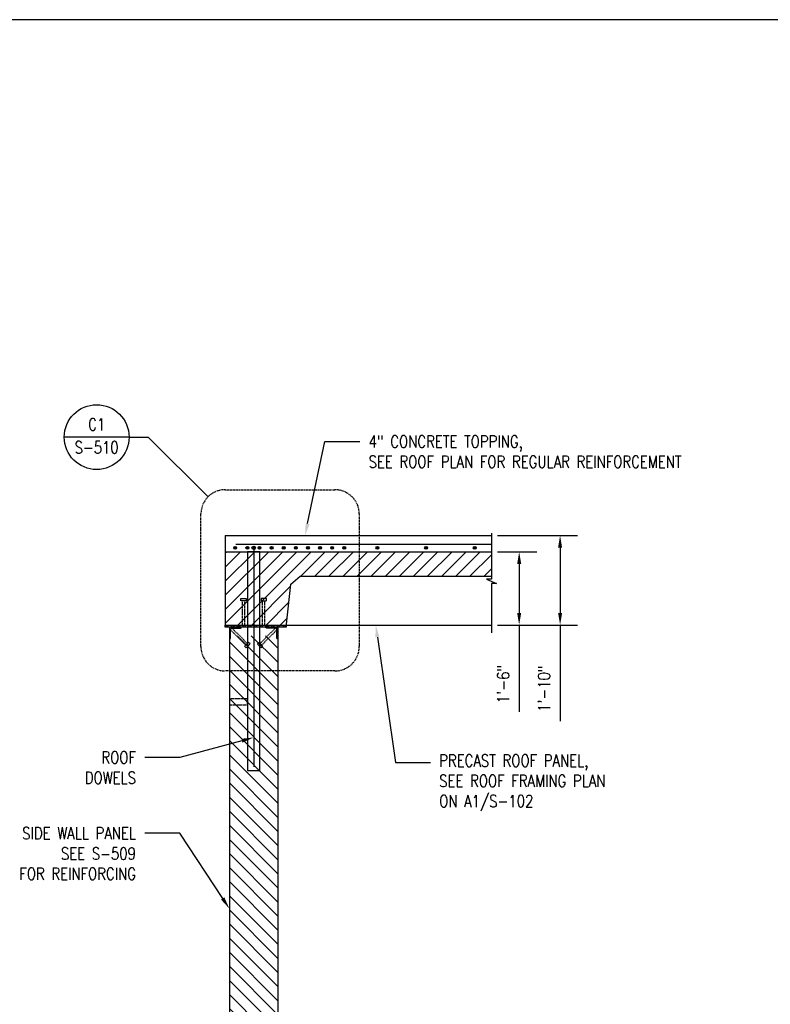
# Model space of a CAD drawing. Header units: inches. Extents: x -947 to 1874, y 615 to 1101.
# Tile 4 of 5: x 223 to 409, y 858 to 1101. Entities that reach past the tile are written whole.
import ezdxf
from ezdxf import colors
from ezdxf.entities.mleader import LeaderData, LeaderLine
from ezdxf.enums import TextEntityAlignment as Align
from ezdxf.math import Vec2, Vec3

# ---------------------------------------------------------------- set-up
doc = ezdxf.new("R2010")
doc.units = ezdxf.units.IN
doc.header["$MEASUREMENT"] = 0
doc.header["$PDMODE"] = 2
doc.linetypes.add('DASHED2', pattern=[0.375, 0.25, -0.125])
doc.linetypes.add('HIDDEN2', pattern=[0.1875, 0.125, -0.0625])
doc.layers.get('Defpoints').update_dxf_attribs({"color": 243})
for name, color, linetype in [('A-DETL-GENF', 3, 'Continuous'), ('A-DETL-WIDE', 5, 'Continuous'), ('A-WALL-PATT', 8, 'Continuous'), ('S-ANNO-DIMS', 1, 'Continuous'), ('S-ANNO-TEXT', 2, 'Continuous'), ('S-SECT-CONC', 3, 'Continuous'), ('S-SECT-HIDE', 2, 'HIDDEN2'), ('S-SECT-MBND', 1, 'Continuous'), ('S-SECT-PATT', 1, 'Continuous'), ('S-SECT-RBAR', 5, 'Continuous'), ('S-SECT-STLS', 3, 'Continuous'), ('S-STRL-MISC', 11, 'Continuous')]:
    doc.layers.add(name, color=color, linetype=linetype)
doc.layers.add('G-ANNO-REFR', color=2, linetype='Continuous', lineweight=35)
doc.layers.add('S-ANNO-SYMB', color=2, linetype='Continuous', lineweight=25)
doc.styles.add('AEC_COMN_TITLE', font='romans.shx', dxfattribs={"width": 0.8, "height": 0.1875})
doc.styles.add('Annotative', font='romans.shx', dxfattribs={"width": 0.8, "height": 0.125})
doc.styles.add('ROMANS', font='ROMANS.shx', dxfattribs={"width": 0.8})
doc.dimstyles.new('Annotative', dxfattribs={"dimscale": 0, "dimtxt": 0.125, "dimasz": 0.125, "dimexe": 0.179688, "dimexo": 0.0625, "dimgap": 0.09, "dimtad": 1, "dimdec": 3, "dimzin": 3, "dimdsep": 46, "dimlunit": 4, "dimtxsty": 'Annotative', "dimcen": 0.09, "dimclrt": 2, "dimazin": 2, "dimtfac": 1, "dimtdec": 3, "dimtmove": 1, "dimatfit": 3, "dimfxl": 1, "dimtfill": 1, "dimfrac": 2, "dimtolj": 1, "dimtzin": 0, "dimarcsym": 0})

# ---------------------------------------------------------------- blocks, each defined once
blk = doc.blocks.new('*D9')
at = {"layer": 'Defpoints', "color": 0, "transparency": 16777216}
for p in [(339.83, 973.67), (339.83, 951.58), (356.79, 951.58)]:
    blk.add_point(p, dxfattribs=at)
at = {"layer": 'S-ANNO-DIMS', "color": 0, "lineweight": -2, "transparency": 16777216}
for p, q in [((341.33, 973.67), (361.1, 973.67)), ((356.79, 970.67), (356.79, 954.58)), ((341.33, 951.58), (361.1, 951.58)), ((356.79, 951.58), (356.79, 927.86))]:
    blk.add_line(p, q, dxfattribs=at)
at = {"layer": 'S-ANNO-DIMS', "color": 0, "transparency": 16777216}
for points in [[(356.29, 970.67), (357.29, 970.67), (356.79, 973.67)], [(356.29, 954.58), (357.29, 954.58), (356.79, 951.58)]]:
    blk.add_solid(points, dxfattribs=at)
at = {"layer": 'S-ANNO-DIMS', "color": 2, "transparency": 16777216, "insert": (352.84, 935.85), "char_height": 3, "attachment_point": 5, "rotation": 90, "style": 'Annotative', "bg_fill": 3, "box_fill_scale": 1.25, "bg_fill_color": 256, "bg_fill_true_color": 13158600, "bg_fill_transparency": 0}
blk.add_mtext('\\A1;1\'-10"', dxfattribs=at)
blk = doc.blocks.new('*D10')
at = {"layer": 'Defpoints', "color": 0, "transparency": 16777216}
for p in [(339.83, 969.65), (339.83, 951.58), (346.69, 951.58)]:
    blk.add_point(p, dxfattribs=at)
at = {"layer": 'S-ANNO-DIMS', "color": 0, "lineweight": -2, "transparency": 16777216}
for p, q in [((341.33, 969.65), (351.01, 969.65)), ((346.69, 966.65), (346.69, 954.58)), ((341.33, 951.58), (351.01, 951.58)), ((346.69, 951.58), (346.69, 930.14))]:
    blk.add_line(p, q, dxfattribs=at)
at = {"layer": 'S-ANNO-DIMS', "color": 0, "transparency": 16777216}
for points in [[(346.19, 966.65), (347.19, 966.65), (346.69, 969.65)], [(346.19, 954.58), (347.19, 954.58), (346.69, 951.58)]]:
    blk.add_solid(points, dxfattribs=at)
at = {"layer": 'S-ANNO-DIMS', "color": 2, "transparency": 16777216, "insert": (342.75, 936.98), "char_height": 3, "attachment_point": 5, "rotation": 90, "style": 'Annotative', "bg_fill": 3, "box_fill_scale": 1.25, "bg_fill_color": 256, "bg_fill_true_color": 13158600, "bg_fill_transparency": 0}
blk.add_mtext('\\A1;1\'-6"', dxfattribs=at)
blk = doc.blocks.new('Detail Callout AEC')
at = {"color": 0, "linetype": 'ByBlock', "lineweight": -3, "transparency": 16777216}
blk.add_line((0.25, 0), (-0.25, 0), dxfattribs=at)
blk.add_circle((0, 0), 0.25, dxfattribs=at)
at = {"color": 0, "linetype": 'ByBlock', "lineweight": -3, "transparency": 16777216, "style": 'AEC_COMN_TITLE'}
for tag, p in [('VIEWNUMBER', (0, 0.0508)), ('SHEETNUMBER', (0, -0.1263))]:
    blk.add_attdef(tag, text='', height=0.0938, dxfattribs=at).set_placement(p, align=Align.CENTER)
blk = doc.blocks.new('A$C247b9f66')
at = {"layer": 'A-DETL-GENF', "lineweight": -3}
h = blk.add_hatch(color=256, dxfattribs=at)
h.dxf.hatch_style = 1
h.paths.add_polyline_path([(0.564, 0, 1), (-0.564, 0, 1)])
blk.add_circle((0, 0), 0.564, dxfattribs=at)

msp = doc.modelspace()

# ---------------------------------------------------------------- hatches: boundary and pattern name
at = {"layer": 'A-WALL-PATT'}
h = msp.add_hatch(dxfattribs=at)
h.set_pattern_fill('ANSI31', color=256, scale=19.68498, style=0)
h.set_pattern_definition([(45, (26.1437, 721.356), (-1.739923, 1.739923), [])])
h.paths.add_polyline_path([(339.8269, 969.6475), (274.1406, 969.6502), (274.1405, 951.5767), (289.1977, 951.5767), (290.3375, 961.646), (292.6422, 963.6318), (339.8269, 963.6318)])
h = msp.add_hatch(dxfattribs=at)
h.set_pattern_fill('ANSI31', color=256, scale=19.68498, angle=90, style=0)
h.set_pattern_definition([(135, (15.0365, 0), (-1.739923, -1.739923), [])])
h.paths.add_polyline_path([(287.1375, 948.9389), (275.1535, 948.9389), (275.1535, 773.9906), (287.1375, 773.9906)])
at = {"layer": 'S-SECT-PATT'}
h = msp.add_hatch(dxfattribs=at)
h.set_pattern_fill('STEEL', color=256, scale=7.99996, style=0)
h.set_pattern_definition([(225, (514.4957, 648.4733), (0.7071032, -0.7071032), []), (225, (514.4957, 647.9733), (0.7071032, -0.7071032), [])])
h.paths.add_polyline_path([(289.1398, 951.5767), (289.1398, 951.0649), (274.1399, 951.0649), (274.14, 951.5767)])
h = msp.add_hatch(dxfattribs=at)
h.set_pattern_fill('STEEL', color=256, scale=7.99996, style=0)
h.set_pattern_definition([(45, (15.0365, 0), (-0.7071032, 0.7071032), []), (45, (15.0365, 0.5), (-0.7071032, 0.7071032), [])])
h.paths.add_polyline_path([(278.1535, 951.0649), (275.1535, 951.0649), (275.1535, 948.0649, 0.41421356), (275.4035, 948.3149), (275.4035, 950.3149, -0.41421356), (275.9035, 950.8149), (277.9035, 950.8149, 0.41421356)])
h = msp.add_hatch(dxfattribs=at)
h.set_pattern_fill('STEEL', color=256, scale=7.99996, style=0)
h.set_pattern_definition([(45, (15.0206, 0), (-0.7071032, 0.7071032), []), (45, (15.0206, 0.5), (-0.7071032, 0.7071032), [])])
h.paths.add_polyline_path([(284.1455, 951.0649, 0.41421356), (284.3955, 950.8149), (286.3955, 950.8149, -0.41421356), (286.8955, 950.3149), (286.8955, 948.3149, 0.41421356), (287.1455, 948.0649), (287.1455, 951.0649)])

# ---------------------------------------------------------------- linework, layer by layer
at = {"layer": 'G-ANNO-REFR', "lineweight": -3}
for p in [(250.3864, 997.9535), (269.8793, 983.211)]:
    msp.add_line(p, (255.1367, 997.9535), dxfattribs=at)
at = {"layer": 'S-ANNO-SYMB', "linetype": 'DASHED2', "lineweight": -3}
msp.add_lwpolyline([(274.1107, 984.9637), (301.2247, 984.9637, -0.41421356), (307.2089, 978.9795), (307.2089, 946.2337, -0.41421356), (301.2247, 940.2495), (274.1107, 940.2495, -0.41421356), (268.1265, 946.2337), (268.1265, 978.9795, -0.41421356)], format="xyb", close=True, dxfattribs=at)
at = {"layer": 'S-SECT-CONC'}
for p, q in [((274.1406, 973.6632), (274.1399, 951.5767)), ((274.1406, 973.6632), (339.8269, 973.6632)), ((274.1406, 969.6475), (339.8269, 969.6475)), ((287.6438, 951.0649), (275.1535, 951.0649)), ((275.1535, 948.9389), (275.1456, 772.4906)), ((287.1455, 948.9389), (287.1376, 772.4906))]:
    msp.add_line(p, q, dxfattribs=at)
for points in [[(339.8269, 974.2452), (339.8269, 962.9066), (338.6301, 962.9066), (341.0953, 961.7958), (339.8269, 961.7958), (339.8269, 949.6081)], [(289.1398, 951.0649), (290.3375, 961.646), (292.6422, 963.6318), (339.8269, 963.6318)]]:
    msp.add_lwpolyline(points, dxfattribs=at)
for points in [[(275.1535, 951.0649), (275.1535, 948.0649, 0.41421356), (275.4035, 948.3149), (275.4035, 950.3149, -0.41421356), (275.9035, 950.8149), (277.9035, 950.8149, 0.41421356), (278.1535, 951.0649)], [(287.1455, 951.0649), (287.1455, 948.0649, -0.41421356), (286.8955, 948.3149), (286.8955, 950.3149, 0.41421356), (286.3955, 950.8149), (284.3955, 950.8149, -0.41421356), (284.1455, 951.0649)]]:
    msp.add_lwpolyline(points, format="xyb", dxfattribs=at)
at = {"layer": 'S-SECT-HIDE', "linetype": 'HIDDEN2'}
for p, q in [((278.3862, 951.5767), (278.3862, 957.5609)), ((278.9487, 951.5767), (278.9487, 957.5609)), ((283.3468, 951.5767), (283.3468, 957.5609)), ((283.9093, 951.5767), (283.9093, 957.5609)), ((275.4123, 950.4083), (279.1848, 946.6358)), ((275.81, 950.806), (279.5825, 947.0335)), ((286.5021, 950.8034), (282.7322, 947.0335)), ((286.889, 950.3948), (283.13, 946.6358))]:
    msp.add_line(p, q, dxfattribs=at)
at = {"layer": 'S-SECT-HIDE', "linetype": 'HIDDEN2', "ltscale": 10}
for points in [[(278.0112, 957.5609), (278.0112, 958.1234), (279.3237, 958.1234), (279.3237, 957.5609)], [(284.2843, 957.5609), (284.2843, 958.1234), (282.9718, 958.1234), (282.9718, 957.5609)], [(278.9196, 946.3706), (279.3174, 945.9729), (280.2454, 946.901), (279.8477, 947.2987)], [(283.3951, 946.3706), (282.9974, 945.9729), (282.0693, 946.901), (282.4671, 947.2987)]]:
    msp.add_lwpolyline(points, close=True, dxfattribs=at)
at = {"layer": 'S-SECT-MBND'}
msp.add_line((289.1398, 951.5767), (339.8269, 951.5767), dxfattribs=at)
at = {"layer": 'S-SECT-RBAR'}
for p, q in [((276.7199, 971.5672), (339.8269, 971.5672)), ((281.1574, 970.9322), (281.1574, 916.6163))]:
    msp.add_line(p, q, dxfattribs=at)
at = {"layer": 'S-SECT-STLS', "linetype": 'Continuous'}
msp.add_lwpolyline([(289.1398, 951.5767), (289.1398, 951.0649), (274.1399, 951.0649), (274.14, 951.5767)], close=True, dxfattribs=at)
at = {"layer": 'S-STRL-MISC', "ltscale": 10}
msp.add_lwpolyline([(282.6534, 969.6475), (279.6613, 969.6475), (279.6613, 915.632), (282.6534, 915.632)], close=True, dxfattribs=at)
at = {"layer": 'S-STRL-MISC', "linetype": 'HIDDEN2'}
msp.add_lwpolyline([(275.1527, 931.9045), (279.6521, 931.9045), (279.6521, 933.3296), (275.1527, 933.3296)], close=True, dxfattribs=at)

# ---------------------------------------------------------------- block references
at = {"layer": 'A-DETL-WIDE', "rotation": 180}
for p, xscale, yscale, zscale in [((276.593, 970.6322), 0.625, 0.625, 0.625), ((279.5851, 970.6322), 0.625, 0.625, 0.625), ((281.1574, 970.6322), 0.75, 0.75, 0.75), ((282.5772, 970.6322), 0.625, 0.625, 0.625), ((285.5693, 970.6322), 0.625, 0.625, 0.625), ((288.5614, 970.6322), 0.625, 0.625, 0.625), ((291.5535, 970.6322), 0.625, 0.625, 0.625), ((294.5456, 970.6322), 0.625, 0.625, 0.625), ((297.5378, 970.6322), 0.625, 0.625, 0.625), ((300.5299, 970.6322), 0.625, 0.625, 0.625), ((303.522, 970.6322), 0.625, 0.625, 0.625), ((311.6957, 970.6322), 0.625, 0.625, 0.625), ((323.7035, 970.6322), 0.625, 0.625, 0.625), ((335.7113, 970.6322), 0.625, 0.625, 0.625)]:
    msp.add_blockref('A$C247b9f66', p, dxfattribs=dict(at, xscale=xscale, yscale=yscale, zscale=zscale))
at = {"layer": 'G-ANNO-REFR', "lineweight": -3}
ref = msp.add_blockref('Detail Callout AEC', (242.3864, 997.9535), dxfattribs=dict(at, xscale=32, yscale=32, zscale=32))
ref.add_attrib('VIEWNUMBER', 'C1', dxfattribs={"layer": '0', "color": 1, "linetype": 'ByBlock', "lineweight": -2, "transparency": 16777216, "height": 3, "style": 'ROMANS', "width": 0.796875}).set_placement((242.3864, 999.5802), align=Align.CENTER)
ref.add_attrib('SHEETNUMBER', 'S-510', dxfattribs={"layer": '0', "color": 1, "linetype": 'ByBlock', "lineweight": -2, "transparency": 16777216, "height": 3, "style": 'ROMANS', "width": 0.796875}).set_placement((242.3864, 993.9135), align=Align.CENTER)

# ---------------------------------------------------------------- leaders
at = {"layer": 'S-ANNO-TEXT'}
ml = msp.add_multileader_mtext('Standard', dxfattribs=at)
ml.set_content('{\\C256;ROOF\\PDOWELS}', color=2, style='Annotative')
ml.set_leader_properties(color=1)
ml.build(insert=Vec2(0, 0))
ml.multileader.update_dxf_attribs({"dogleg_length": 0.36, "arrow_head_size": 3, "scale": 24})
ctx = ml.context
ctx.base_point, ctx.scale, ctx.char_height, ctx.arrow_head_size, ctx.landing_gap_size, ctx.plane_origin = Vec3(236.6705, 918.88), 24, 3, 3, 2.16, Vec3(268.7871, 965.7664)
ctx.text_align_type = 2
notes = []
notes.append((ctx, [(0, (1, 1, 0), (262.8876, 918.88), (-1, 0), 8.64, [(0, [(281.1414, 923.8137)], 0, [])])]))
ctx.mtext.insert, ctx.mtext.alignment, ctx.mtext.flow_direction = Vec3(252.0876, 920.38), 3, 5
ml = msp.add_multileader_mtext('Standard', dxfattribs=at)
ml.set_content('{\\C256;SIDE WALL PANEL \\PSEE S-}509{\\C256;\\PFOR REINFORCING}', color=2, style='Annotative')
ml.set_leader_properties(color=1)
ml.build(insert=Vec2(0, 0))
ml.multileader.update_dxf_attribs({"dogleg_length": 0.36, "arrow_head_size": 3, "scale": 24})
ctx = ml.context
ctx.base_point, ctx.scale, ctx.char_height, ctx.arrow_head_size, ctx.landing_gap_size, ctx.plane_origin = Vec3(218.0419, 900.1828), 24, 3, 3, 2.16, Vec3(268.7871, 914.9704)
ctx.text_align_type = 2
notes.append((ctx, [(0, (1, 1, 0), (262.8876, 900.1828), (-1, 0), 8.64, [(0, [(275.1484, 881.5891)], 0, [])])]))
ctx.mtext.insert, ctx.mtext.alignment, ctx.mtext.flow_direction = Vec3(252.0876, 901.6828), 3, 5
for ctx, leaders in notes:
    for number, flags, end, landing, length, lines in leaders:
        leader = LeaderData()
        leader.index, (leader.has_last_leader_line, leader.has_dogleg_vector, leader.attachment_direction) = number, flags
        leader.last_leader_point, leader.dogleg_vector, leader.dogleg_length = Vec3(end), Vec3(landing), length
        for number, points, colour, breaks in lines:
            line = LeaderLine()
            line.index, line.vertices, line.color, line.breaks = number, Vec3.list(points), colors.encode_raw_color(colour), breaks
            leader.lines.append(line)
        ctx.leaders.append(leader)

# ---------------------------------------------------------------- next in the draw order: dimensions: what is measured, and where the dimension line sits
at = {"layer": 'S-ANNO-DIMS'}
dim = msp.add_linear_dim(base=(356.7891, 951.5767), p1=(339.8269, 973.6711), p2=(339.8269, 951.5767), angle=90, dimstyle='Annotative', override={"dimdec": 2, "dimpost": '\\X', "dimtmove": 0, "dimfxlon": 1}, dxfattribs=at)
dim.commit()
dim.dimension.update_dxf_attribs({"geometry": '*D9', "text_midpoint": (356.7891, 935.8452), "dimtype": 160})

# ---------------------------------------------------------------- next in the draw order: dimensions: what is measured, and where the dimension line sits
dim = msp.add_linear_dim(base=(346.6926, 951.5767), p1=(339.8269, 969.6475), p2=(339.8269, 951.5767), angle=90, dimstyle='Annotative', override={"dimdec": 2, "dimpost": '\\X', "dimtmove": 0, "dimfxlon": 1}, dxfattribs=at)
dim.commit()
dim.dimension.update_dxf_attribs({"geometry": '*D10', "text_midpoint": (346.6926, 936.982), "dimtype": 160})

# ---------------------------------------------------------------- next in the draw order: leaders
at = {"layer": 'S-ANNO-TEXT'}
ml = msp.add_multileader_mtext('Standard', dxfattribs=at)
ml.set_content('{\\C256;4" CONCRETE TOPPING,\\PSEE ROOF PLAN FOR REGULAR REINFORCEMENT}', color=2, style='Annotative')
ml.set_leader_properties(color=1)
ml.build(insert=Vec2(0, 0))
ml.multileader.update_dxf_attribs({"dogleg_length": 0.36, "arrow_head_size": 3, "scale": 24})
ctx = ml.context
ctx.base_point, ctx.scale, ctx.char_height, ctx.arrow_head_size, ctx.landing_gap_size, ctx.plane_origin = Vec3(307.3722, 996.8567), 24, 3, 3, 2.16, Vec3(303.1201, 987.585)
notes = []
notes.append((ctx, [(0, (1, 1, 0), (298.7322, 996.8567), (1, 0), 8.64, [(0, [(293.8428, 973.676)], 0, [])])]))
ctx.mtext.insert, ctx.mtext.width, ctx.mtext.flow_direction = Vec3(309.5322, 998.3567), 53.993522, 5
for ctx, leaders in notes:
    for number, flags, end, landing, length, lines in leaders:
        leader = LeaderData()
        leader.index, (leader.has_last_leader_line, leader.has_dogleg_vector, leader.attachment_direction) = number, flags
        leader.last_leader_point, leader.dogleg_vector, leader.dogleg_length = Vec3(end), Vec3(landing), length
        for number, points, colour, breaks in lines:
            line = LeaderLine()
            line.index, line.vertices, line.color, line.breaks = number, Vec3.list(points), colors.encode_raw_color(colour), breaks
            leader.lines.append(line)
        ctx.leaders.append(leader)

# ---------------------------------------------------------------- next in the draw order: linework, layer by layer
at = {"layer": 'Defpoints'}
msp.add_lwpolyline([(-71.5639, 614.9565), (641.9498, 614.9565), (641.9498, 1100.9743), (-71.5639, 1100.9743)], close=True, dxfattribs=at)

# ---------------------------------------------------------------- next in the draw order: leaders
at = {"layer": 'S-ANNO-TEXT'}
ml = msp.add_multileader_mtext('Standard', dxfattribs=at)
ml.set_content('{\\C256;PRECAST ROOF PANEL,\\PSEE ROOF FRAMING PLAN\\PON A1/S-102}', color=2, style='Annotative')
ml.set_leader_properties(color=1)
ml.build(insert=Vec2(0, 0))
ml.multileader.update_dxf_attribs({"dogleg_length": 0.36, "arrow_head_size": 3, "scale": 24})
ctx = ml.context
ctx.base_point, ctx.scale, ctx.char_height, ctx.arrow_head_size, ctx.landing_gap_size, ctx.plane_origin = Vec3(324.7951, 917.6166), 24, 3, 3, 2.16, Vec3(320.543, 932.2816)
notes = []
notes.append((ctx, [(0, (1, 1, 0), (316.1551, 917.6166), (1, 0), 8.64, [(0, [(311.2657, 951.5767)], 0, [])])]))
ctx.mtext.insert, ctx.mtext.flow_direction = Vec3(326.9551, 919.6166), 5
for ctx, leaders in notes:
    for number, flags, end, landing, length, lines in leaders:
        leader = LeaderData()
        leader.index, (leader.has_last_leader_line, leader.has_dogleg_vector, leader.attachment_direction) = number, flags
        leader.last_leader_point, leader.dogleg_vector, leader.dogleg_length = Vec3(end), Vec3(landing), length
        for number, points, colour, breaks in lines:
            line = LeaderLine()
            line.index, line.vertices, line.color, line.breaks = number, Vec3.list(points), colors.encode_raw_color(colour), breaks
            leader.lines.append(line)
        ctx.leaders.append(leader)

doc.saveas('drawing.dxf')
